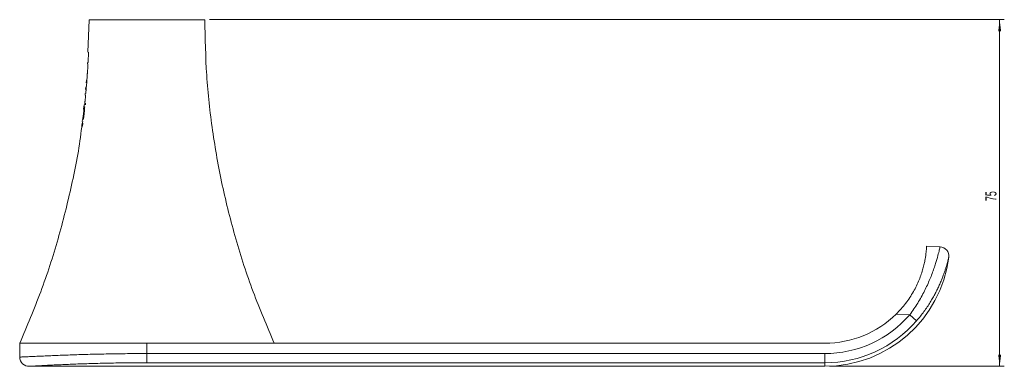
# Model space of a CAD drawing. Header units: millimetres. Extents: x -358 to 236, y 76 to 450.
# Tile 1 of 4: x -358 to -145, y 99 to 174. Entities that reach past the tile are written whole.
import ezdxf

# ---------------------------------------------------------------- set-up
doc = ezdxf.new("R2010")
doc.units = ezdxf.units.MM
doc.styles.add('SLDTEXTSTYLE0', font='TXT', dxfattribs={"width": 0.605})
doc.dimstyles.new('SLDDIMSTYLE1', dxfattribs={"dimtxt": 2.311487, "dimasz": 2.5, "dimexe": 0, "dimexo": 0.0625, "dimgap": 0.577872, "dimtad": 1, "dimtoh": 1, "dimrnd": 1e-09, "dimzin": 12, "dimdsep": 46, "dimtxsty": 'SLDTEXTSTYLE0', "dimsah": 1, "dimcen": 0.09, "dimadec": 0, "dimazin": 0, "dimtfac": 1, "dimtofl": 0, "dimtmove": 0, "dimatfit": 3, "dimfxl": 1, "dimfrac": 2, "dimtolj": 1, "dimtzin": 12, "dimarcsym": 0})

# ---------------------------------------------------------------- blocks, each defined once
blk = doc.blocks.new('*D2')
at = {"color": 7, "linetype": 'Continuous', "lineweight": 0}
for p, q in [((-316.56, 173.63), (-144.76, 173.63)), ((-145.76, 173.63), (-145.76, 98.63)), ((-182.54, 98.63), (-144.76, 98.63))]:
    blk.add_line(p, q, dxfattribs=at)
for points in [[(-145.76, 173.63), (-146.07, 171.13), (-145.45, 171.13)], [(-145.76, 98.63), (-145.45, 101.13), (-146.07, 101.13)]]:
    blk.add_solid(points, dxfattribs=at)
at = {"color": 7, "linetype": 'Continuous', "lineweight": 0, "insert": (-148.83, 134.37), "char_height": 2.381, "attachment_point": 1, "rotation": 90, "style": 'SLDTEXTSTYLE0'}
blk.add_mtext('75', dxfattribs=at)

msp = doc.modelspace()

# ---------------------------------------------------------------- linework, layer by layer
at = {"color": 7, "linetype": 'Continuous', "lineweight": 15}
for p, q in [((-342.562, 173.628), (-342.809, 166.632)), ((-317.562, 173.628), (-330.062, 173.628)), ((-342.892, 164.299), (-342.898, 164.106)), ((-342.891, 164.3), (-342.892, 164.299)), ((-343.101, 160.518), (-343.161, 159.955)), ((-343.406, 157.644), (-343.445, 157.273)), ((-343.253, 159.081), (-343.313, 158.523)), ((-343.517, 155.594), (-343.519, 155.576)), ((-343.662, 155.233), (-343.767, 154.24)), ((-343.567, 154.23), (-343.667, 154.23)), ((-344.003, 152.017), (-344.047, 151.604)), ((-343.888, 151.602), (-343.889, 151.593)), ((-161.562, 124.628), (-158.646, 124.495)), ((-165.205, 109.778), (-168.145, 109.912)), ((-163.702, 108.479), (-165.205, 109.778)), ((-357.562, 103.628), (-357.562, 100.628)), ((-357.562, 103.628), (-330.062, 103.628)), ((-330.062, 101.392), (-330.062, 103.628)), ((-183.54, 103.628), (-330.062, 103.628)), ((-330.062, 99.406), (-330.062, 101.392)), ((-330.062, 101.392), (-183.54, 101.392)), ((-183.54, 99.406), (-183.54, 101.392)), ((-355.559, 98.628), (-183.54, 98.628)), ((-183.54, 99.406), (-330.062, 99.406))]:
    msp.add_line(p, q, dxfattribs=at)
at = {"color": 142, "linetype": 'Continuous', "lineweight": 0, "true_color": 0x0080c0}
for p, q in [((-342.739, 165.183), (-342.753, 164.933)), ((-343.078, 159.949), (-343.111, 159.541)), ((-343.11, 159.949), (-343.107, 159.949)), ((-343.043, 160.514), (-343.066, 160.514)), ((-342.97, 161.389), (-342.969, 161.389)), ((-343.305, 157.633), (-343.311, 157.633)), ((-343.198, 158.514), (-343.234, 158.115)), ((-343.232, 158.514), (-343.228, 158.514)), ((-343.179, 159.073), (-343.183, 159.073))]:
    msp.add_line(p, q, dxfattribs=at)
at = {"color": 8, "linetype": 'Continuous', "lineweight": 15}
for p, q in [((-330.062, 99.406), (-330.604, 99.403)), ((-183.54, 99.406), (-183.54, 98.628))]:
    msp.add_line(p, q, dxfattribs=at)
at = {"color": 7, "linetype": 'Continuous', "lineweight": 15}
for centre, radius, start, end in [((-158.737, 122.497), 2, 352.80618, 87.39475), ((-183.54, 125.628), 27, 270, 352.80722), ((-183.54, 125.628), 22, 270, 314.40886), ((-183.54, 125.628), 24.236, 270, 319.15808), ((-183.54, 125.628), 26.222, 270, 319.15808), ((-355.562, 100.628), 2, 179.98223, 273.18763)]:
    msp.add_arc(centre, radius, start, end, dxfattribs=at)
for points, knots in [([(-330.062, 173.628), (-330.601, 173.628), (-331.679, 173.628), (-333.229, 173.628), (-334.664, 173.628), (-336.398, 173.628), (-338.213, 173.628), (-339.604, 173.628), (-340.498, 173.628), (-341.065, 173.628), (-341.536, 173.628), (-341.915, 173.628), (-342.207, 173.628), (-342.412, 173.628), (-342.535, 173.628), (-342.562, 173.628), (-342.562, 173.628)], [0, 0, 0, 0, 0.01562505, 0.0312501, 0.04687514, 0.06250019, 0.09375029, 0.12500038, 0.14062543, 0.15625048, 0.17187553, 0.18750057, 0.20312562, 0.21875067, 0.23437572, 0.25000074, 0.25000074, 0.25000074, 0.25000074]), ([(-302.562, 103.628), (-304.133, 107.324), (-307.271, 114.707), (-310.97, 126.157), (-313.913, 137.803), (-316, 149.632), (-317.318, 161.593), (-317.481, 169.613), (-317.562, 173.628)], [0, 0, 0, 0, 0.1670068, 0.3336042, 0.5, 0.6663958, 0.8329932, 1, 1, 1, 1]), ([(-342.981, 161.676), (-342.981, 161.676), (-342.978, 161.694), (-342.968, 161.765), (-342.964, 161.796), (-342.955, 161.874), (-342.949, 161.922), (-342.931, 162.088), (-342.916, 162.232), (-342.896, 162.469), (-342.89, 162.552), (-342.878, 162.719), (-342.872, 162.803), (-342.856, 163.058), (-342.847, 163.227), (-342.834, 163.545), (-342.83, 163.691), (-342.827, 163.914), (-342.827, 163.991), (-342.828, 164.085), (-342.828, 164.104), (-342.828, 164.104)], [0, 0, 0, 0, 0.125, 0.125, 0.1875, 0.1875, 0.25, 0.25, 0.375, 0.375, 0.4375, 0.4375, 0.5, 0.5, 0.625, 0.625, 0.75, 0.75, 0.875, 0.875, 1, 1, 1, 1]), ([(-342.741, 165.149), (-342.736, 165.26), (-342.731, 165.371), (-342.725, 165.573), (-342.724, 165.665), (-342.723, 165.752)], [0, 0, 0, 0, 0.5, 0.5, 1, 1, 1, 1]), ([(-343.151, 159.2), (-343.139, 159.289), (-343.126, 159.397), (-343.101, 159.642), (-343.089, 159.774), (-343.079, 159.905)], [0, 0, 0, 0, 0.5, 0.5, 1, 1, 1, 1]), ([(-343.066, 160.514), (-343.066, 160.514), (-343.065, 160.511), (-343.065, 160.499), (-343.065, 160.488), (-343.067, 160.447), (-343.069, 160.414), (-343.074, 160.328), (-343.078, 160.279), (-343.082, 160.231)], [0, 0, 0, 0, 0.25, 0.25, 0.5, 0.5, 0.75, 0.75, 1, 1, 1, 1]), ([(-342.984, 161.676), (-342.985, 161.648), (-342.987, 161.554), (-342.999, 161.46), (-343.008, 161.393)], [0, 0, 0, 0, 0.293005, 1, 1, 1, 1]), ([(-343.201, 158.455), (-343.189, 158.592), (-343.178, 158.729), (-343.162, 158.98), (-343.156, 159.094), (-343.151, 159.2)], [0, 0, 0, 0, 0.5, 0.5, 1, 1, 1, 1]), ([(-343.404, 156.305), (-343.396, 156.384), (-343.389, 156.461), (-343.377, 156.612), (-343.371, 156.684), (-343.358, 156.882), (-343.354, 156.99), (-343.349, 157.144), (-343.348, 157.194), (-343.348, 157.256), (-343.348, 157.268), (-343.348, 157.268)], [0, 0, 0, 0, 0.125, 0.125, 0.25, 0.25, 0.5, 0.5, 0.75, 0.75, 1, 1, 1, 1]), ([(-343.936, 152.011), (-343.936, 152.011), (-343.931, 152.028), (-343.913, 152.111), (-343.899, 152.178), (-343.872, 152.325), (-343.862, 152.38), (-343.841, 152.506), (-343.83, 152.576), (-343.798, 152.795), (-343.776, 152.958), (-343.737, 153.282), (-343.72, 153.443), (-343.7, 153.663), (-343.695, 153.731), (-343.686, 153.856), (-343.682, 153.913), (-343.673, 154.059), (-343.67, 154.128), (-343.668, 154.212), (-343.667, 154.23), (-343.667, 154.23)], [0, 0, 0, 0, 0.125, 0.125, 0.25, 0.25, 0.3125, 0.3125, 0.375, 0.375, 0.5, 0.5, 0.625, 0.625, 0.6875, 0.6875, 0.75, 0.75, 0.875, 0.875, 1, 1, 1, 1]), ([(-343.709, 153.869), (-343.738, 153.619), (-343.797, 153.118), (-343.86, 152.618), (-343.891, 152.367)], [0, 0, 0, 0, 0.5000247, 1, 1, 1, 1]), ([(-343.89, 152.376), (-343.89, 152.376), (-343.887, 152.385), (-343.878, 152.432), (-343.87, 152.47), (-343.848, 152.592), (-343.834, 152.676), (-343.804, 152.881), (-343.788, 152.999), (-343.76, 153.233), (-343.747, 153.352), (-343.727, 153.56), (-343.721, 153.645), (-343.713, 153.767), (-343.712, 153.805), (-343.71, 153.851), (-343.71, 153.86), (-343.71, 153.86)], [0, 0, 0, 0, 0.125, 0.125, 0.25, 0.25, 0.375, 0.375, 0.5, 0.5, 0.625, 0.625, 0.75, 0.75, 0.875, 0.875, 1, 1, 1, 1]), ([(-343.567, 154.23), (-343.567, 154.23), (-343.567, 154.213), (-343.57, 154.128), (-343.572, 154.06), (-343.581, 153.914), (-343.585, 153.858), (-343.594, 153.734), (-343.599, 153.664), (-343.619, 153.446), (-343.636, 153.284), (-343.675, 152.96), (-343.696, 152.799), (-343.729, 152.577), (-343.74, 152.509), (-343.761, 152.383), (-343.771, 152.326), (-343.798, 152.179), (-343.812, 152.111), (-343.83, 152.028), (-343.835, 152.011), (-343.835, 152.011)], [0, 0, 0, 0, 0.125, 0.125, 0.25, 0.25, 0.3125, 0.3125, 0.375, 0.375, 0.5, 0.5, 0.625, 0.625, 0.6875, 0.6875, 0.75, 0.75, 0.875, 0.875, 1, 1, 1, 1]), ([(-344.086, 151.234), (-344.14, 150.705), (-344.601, 146.196), (-346.266, 137.809), (-349.141, 126.155), (-352.858, 114.707), (-355.993, 107.324), (-357.562, 103.628)], [0, 0, 0, 0, 0.0321555, 0.2738216, 0.5154876, 0.7574465, 1, 1, 1, 1]), ([(-344.137, 150.197), (-344.126, 150.259), (-344.116, 150.325), (-344.097, 150.46), (-344.087, 150.528), (-344.078, 150.596)], [0, 0, 0, 0, 0.5, 0.5, 1, 1, 1, 1]), ([(-168.145, 109.912), (-167.395, 110.646), (-166.708, 111.424), (-165.77, 112.648), (-165.472, 113.065), (-164.907, 113.919), (-164.643, 114.352), (-163.911, 115.643), (-163.501, 116.501), (-162.987, 117.767), (-162.832, 118.187), (-162.56, 118.992), (-162.442, 119.38), (-162.235, 120.128), (-162.146, 120.487), (-161.993, 121.173), (-161.928, 121.5), (-161.768, 122.405), (-161.703, 122.92), (-161.637, 123.555), (-161.62, 123.742), (-161.595, 124.061), (-161.586, 124.194), (-161.573, 124.409), (-161.569, 124.491), (-161.564, 124.6), (-161.562, 124.628), (-161.562, 124.628)], [0, 0, 0, 0, 0.125, 0.125, 0.1875, 0.1875, 0.25, 0.25, 0.375, 0.375, 0.4375, 0.4375, 0.5, 0.5, 0.5625, 0.5625, 0.625, 0.625, 0.75, 0.75, 0.8125, 0.8125, 0.875, 0.875, 0.9375, 0.9375, 1, 1, 1, 1]), ([(-165.205, 109.778), (-164.582, 110.606), (-164.007, 111.454), (-163.21, 112.747), (-162.955, 113.182), (-162.466, 114.058), (-162.232, 114.499), (-161.573, 115.801), (-161.186, 116.651), (-160.671, 117.886), (-160.511, 118.292), (-160.216, 119.071), (-160.081, 119.446), (-159.834, 120.166), (-159.72, 120.511), (-159.513, 121.169), (-159.419, 121.483), (-159.166, 122.357), (-159.037, 122.852), (-158.885, 123.459), (-158.841, 123.64), (-158.768, 123.95), (-158.739, 124.079), (-158.668, 124.389), (-158.646, 124.495), (-158.646, 124.495)], [0, 0, 0, 0, 0.125, 0.125, 0.1875, 0.1875, 0.25, 0.25, 0.375, 0.375, 0.4375, 0.4375, 0.5, 0.5, 0.5625, 0.5625, 0.625, 0.625, 0.75, 0.75, 0.8125, 0.8125, 0.875, 0.875, 1, 1, 1, 1]), ([(-156.809, 122.013), (-156.822, 121.962), (-156.847, 121.859), (-156.935, 121.514), (-157.081, 120.969), (-157.288, 120.245), (-157.566, 119.378), (-157.87, 118.484), (-158.168, 117.734), (-158.359, 117.253)], [0, 0, 0, 0, 0.1114222, 0.2264909, 0.3385569, 0.5668645, 0.68338, 0.7967641, 1, 1, 1, 1]), ([(-302.64, 103.628), (-302.653, 103.628), (-302.701, 103.628), (-303.069, 103.628), (-303.722, 103.628), (-304.647, 103.628), (-305.81, 103.628), (-307.207, 103.628), (-308.82, 103.628), (-311.305, 103.628), (-314.87, 103.628), (-319.607, 103.628), (-324.735, 103.628), (-330.062, 103.628), (-335.39, 103.628), (-340.518, 103.628), (-345.254, 103.628), (-348.819, 103.628), (-351.305, 103.628), (-352.918, 103.628), (-354.314, 103.628), (-355.478, 103.628), (-356.401, 103.628), (-357.064, 103.628), (-357.484, 103.628), (-357.537, 103.628), (-357.562, 103.628)], [0, 0, 0, 0, 0.0091631, 0.0315834, 0.0549293, 0.0795573, 0.1057208, 0.1335992, 0.1632437, 0.1946779, 0.2625151, 0.3360963, 0.4137875, 0.4936149, 0.5734422, 0.6511334, 0.7247147, 0.7925518, 0.8239783, 0.8536306, 0.8815014, 0.9076724, 0.9323004, 0.9556464, 0.9780666, 1, 1, 1, 1]), ([(-330.604, 99.403), (-331.708, 99.4), (-333.456, 99.395), (-335.846, 99.365), (-337.779, 99.333), (-339.716, 99.292), (-341.647, 99.241), (-343.566, 99.182), (-345.916, 99.1), (-348.114, 99.009), (-350.116, 98.916), (-351.67, 98.84), (-352.928, 98.774), (-354.095, 98.71), (-354.79, 98.671), (-355.262, 98.645), (-355.513, 98.631), (-355.546, 98.629), (-355.562, 98.628)], [0, 0, 0, 0, 0.10819892, 0.17137767, 0.23545911, 0.29967249, 0.36471322, 0.43028495, 0.49607257, 0.60993889, 0.66758828, 0.72564833, 0.7984687, 0.83527086, 0.90462602, 0.9280994, 0.96357285, 1, 1, 1, 1])]:
    msp.add_open_spline(points, degree=3, knots=knots, dxfattribs=at)
for points in [[(-342.715, 165.752), (-342.702, 166.044), (-342.689, 166.336), (-342.677, 166.628)], [(-343.482, 155.585), (-343.494, 155.463), (-343.507, 155.342), (-343.52, 155.22)]]:
    msp.add_open_spline(points, degree=3, dxfattribs=at)
at = {"color": 142, "linetype": 'Continuous', "lineweight": 0, "true_color": 0x0080c0}
for points, knots in [([(-342.817, 164.297), (-342.817, 164.297), (-342.816, 164.306), (-342.809, 164.352), (-342.803, 164.389), (-342.788, 164.516), (-342.778, 164.606), (-342.758, 164.852), (-342.748, 164.999), (-342.741, 165.149)], [0, 0, 0, 0, 0.25, 0.25, 0.5, 0.5, 0.75, 0.75, 1, 1, 1, 1]), ([(-343.082, 160.231), (-343.085, 160.183), (-343.089, 160.134), (-343.097, 160.048), (-343.101, 160.015), (-343.106, 159.975), (-343.107, 159.964), (-343.109, 159.951), (-343.11, 159.949), (-343.11, 159.949)], [0, 0, 0, 0, 0.25, 0.25, 0.5, 0.5, 0.75, 0.75, 1, 1, 1, 1]), ([(-343.079, 159.905), (-343.07, 160.016), (-343.062, 160.127), (-343.05, 160.333), (-343.046, 160.428), (-343.042, 160.514)], [0, 0, 0, 0, 0.5, 0.5, 1, 1, 1, 1]), ([(-343.311, 157.633), (-343.31, 157.633), (-343.306, 157.642), (-343.295, 157.69), (-343.287, 157.731), (-343.264, 157.87), (-343.251, 157.969), (-343.224, 158.201), (-343.212, 158.328), (-343.201, 158.455)], [0, 0, 0, 0, 0.25, 0.25, 0.5, 0.5, 0.75, 0.75, 1, 1, 1, 1]), ([(-343.201, 158.791), (-343.205, 158.743), (-343.209, 158.694), (-343.218, 158.609), (-343.222, 158.577), (-343.227, 158.538), (-343.228, 158.528), (-343.231, 158.516), (-343.231, 158.514), (-343.232, 158.514)], [0, 0, 0, 0, 0.25, 0.25, 0.5, 0.5, 0.75, 0.75, 1, 1, 1, 1]), ([(-343.183, 159.073), (-343.183, 159.073), (-343.182, 159.071), (-343.182, 159.059), (-343.182, 159.048), (-343.184, 159.007), (-343.186, 158.973), (-343.193, 158.888), (-343.197, 158.839), (-343.201, 158.791)], [0, 0, 0, 0, 0.25, 0.25, 0.5, 0.5, 0.75, 0.75, 1, 1, 1, 1]), ([(-343.496, 155.585), (-343.482, 155.676), (-343.466, 155.783), (-343.442, 155.968), (-343.434, 156.034), (-343.419, 156.168), (-343.411, 156.236), (-343.404, 156.305)], [0, 0, 0, 0, 0.5, 0.5, 0.75, 0.75, 1, 1, 1, 1]), ([(-344.036, 151.228), (-344.035, 151.228), (-344.035, 151.222), (-344.035, 151.188), (-344.036, 151.16), (-344.042, 151.072), (-344.047, 151.008), (-344.064, 150.853), (-344.075, 150.763), (-344.087, 150.674)], [0, 0, 0, 0, 0.25, 0.25, 0.5, 0.5, 0.75, 0.75, 1, 1, 1, 1]), ([(-344.078, 150.596), (-344.061, 150.724), (-344.047, 150.85), (-344.025, 151.069), (-344.018, 151.164), (-344.015, 151.228)], [0, 0, 0, 0, 0.5, 0.5, 1, 1, 1, 1]), ([(-343.986, 150.674), (-343.979, 150.731), (-343.963, 150.847), (-343.947, 150.999), (-343.937, 151.119), (-343.934, 151.187), (-343.934, 151.196), (-343.934, 151.198)], [0, 0, 0, 0, 0.2143781, 0.430309, 0.6207674, 0.9068175, 1, 1, 1, 1]), ([(-343.914, 151.228), (-343.917, 151.164), (-343.924, 151.069), (-343.946, 150.85), (-343.96, 150.724), (-343.977, 150.596)], [0, 0, 0, 0, 0.5, 0.5, 1, 1, 1, 1]), ([(-344.087, 150.674), (-344.096, 150.607), (-344.106, 150.539), (-344.125, 150.409), (-344.135, 150.348), (-344.144, 150.289)], [0, 0, 0, 0, 0.5, 0.5, 1, 1, 1, 1])]:
    msp.add_open_spline(points, degree=3, knots=knots, dxfattribs=at)
for points in [[(-342.723, 165.752), (-342.72, 165.752), (-342.718, 165.752), (-342.715, 165.752)], [(-343.042, 160.514), (-343.04, 160.514), (-343.037, 160.514), (-343.034, 160.514)], [(-343.034, 160.514), (-343.012, 160.805), (-342.99, 161.097), (-342.97, 161.389)], [(-343.423, 155.585), (-343.456, 155.585), (-343.48, 155.585), (-343.496, 155.585)], [(-343.441, 155.22), (-343.435, 155.342), (-343.429, 155.463), (-343.423, 155.585)], [(-343.322, 155.585), (-343.328, 155.463), (-343.334, 155.342), (-343.34, 155.22)], [(-343.581, 154.825), (-343.588, 154.759), (-343.596, 154.692), (-343.603, 154.626)], [(-343.603, 154.626), (-343.599, 154.502), (-343.584, 154.379), (-343.557, 154.256)], [(-343.502, 154.757), (-343.54, 154.78), (-343.566, 154.802), (-343.581, 154.825)], [(-343.557, 154.256), (-343.539, 154.423), (-343.52, 154.59), (-343.502, 154.757)], [(-344.015, 151.228), (-344.01, 151.228), (-344.004, 151.228), (-343.997, 151.228)], [(-343.997, 151.228), (-343.981, 151.35), (-343.966, 151.472), (-343.95, 151.593)], [(-344.144, 150.289), (-344.143, 150.258), (-344.14, 150.228), (-344.137, 150.197)]]:
    msp.add_open_spline(points, degree=3, dxfattribs=at)
at = {"color": 8, "linetype": 'Continuous', "lineweight": 15}
for points, knots in [([(-156.752, 122.247), (-156.753, 122.243), (-156.755, 122.235), (-156.791, 122.088), (-156.809, 122.013)], [0, 0, 0, 0, 0.4925411, 1, 1, 1, 1]), ([(-158.359, 117.253), (-158.383, 117.19), (-158.51, 116.859), (-158.805, 116.195), (-159.216, 115.307), (-159.679, 114.392), (-160.189, 113.457), (-160.764, 112.483), (-161.404, 111.484), (-162.116, 110.465), (-162.879, 109.456), (-163.427, 108.805), (-163.702, 108.479)], [0, 0, 0, 0, 0.024271, 0.1280792, 0.2293663, 0.3312981, 0.4351474, 0.5396132, 0.6530599, 0.7671933, 0.8832946, 1, 1, 1, 1]), ([(-357.557, 100.628), (-357.521, 100.63), (-357.467, 100.632), (-357.125, 100.647), (-356.697, 100.665), (-356.136, 100.69), (-355.453, 100.721), (-354.663, 100.757), (-353.759, 100.798), (-352.069, 100.874), (-349.668, 100.978), (-346.149, 101.111), (-342.364, 101.229), (-339.05, 101.305), (-336.335, 101.349), (-334.262, 101.373), (-332.166, 101.389), (-330.764, 101.391), (-330.062, 101.392)], [0, 0, 0, 0, 0.0535214, 0.0815396, 0.1065821, 0.1571887, 0.1827443, 0.2105613, 0.2665377, 0.2946826, 0.4049496, 0.517224, 0.6351793, 0.7548146, 0.8152828, 0.876703, 0.9382374, 1, 1, 1, 1])]:
    msp.add_open_spline(points, degree=3, knots=knots, dxfattribs=at)

# ---------------------------------------------------------------- dimensions: what is measured, and where the dimension line sits
at = {"color": 7, "linetype": 'Continuous', "lineweight": 0}
dim = msp.add_linear_dim(base=(-145.756, 98.628), p1=(-317.562, 173.628), p2=(-183.54, 98.628), angle=90, dimstyle='SLDDIMSTYLE1', dxfattribs=at)
dim.commit()
dim.dimension.update_dxf_attribs({"geometry": '*D2', "text_midpoint": (-145.756, 136.128), "dimtype": 160})

doc.saveas('drawing.dxf')
